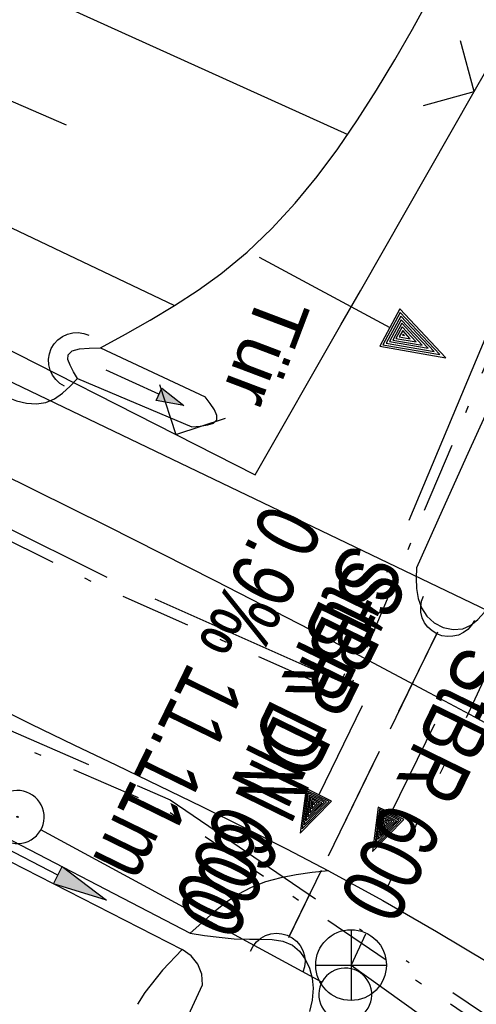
# Model space of a CAD drawing. Extents: x 508892 to 509489, y 458506 to 459473.
# Tile 52 of 62: x 509291 to 509304, y 459262 to 459290. Entities that reach past the tile are written whole.
import ezdxf

# ---------------------------------------------------------------- set-up
doc = ezdxf.new("R2010")
doc.units = 0
doc.header["$LTSCALE"] = 10
doc.header["$MEASUREMENT"] = 0
for name, pattern in [('ACAD_ISO13W100', [36, 12, -3, 12, -3, 0, -3, 0, -3]), ('ACAD_ISO14W100', [25.5, 12, -3, 0.5, -3, 0.5, -3, 0.5, -3]), ('AUSGEZOGEN', [0]), ('LT00', [0]), ('LT08', [0.42, 0.2, -0.1, 0.02, -0.1]), ('LT11', [0.3, 0.2, -0.1]), ('LT12', [0.4, 0.3, -0.1]), ('STRICHLINIE2', [0.375, 0.25, -0.125])]:
    doc.linetypes.add(name, pattern=pattern)
doc.layers.get('0').update_dxf_attribs({"linetype": 'LT00'})
for name, color, linetype in [('--EK_FBR', 1, 'LT00'), ('--EK_Halt-Pfeil', 4, 'LT00'), ('--EK_Haltung', 7, 'STRICHLINIE2'), ('--EK_Haltung-Text', 140, 'LT00'), ('--EL_DFK_AB_L', 21, 'LT00'), ('--EL_DFK_AB_P', 7, 'LT00'), ('--EL_Halt-Pfeil', 4, 'LT00'), ('--EL_Haltung', 182, 'STRICHLINIE2'), ('--EL_Haltung-Text', 182, 'LT00'), ('DFK_AB_L', 21, 'LT00'), ('DFK_AB_P', 7, 'LT00'), ('DFK_GZPKT', 250, 'LT00'), ('DFK_KATASTER', 250, 'LT00'), ('DL', 182, 'LT12'), ('DL_PFEIL', 201, 'LT00'), ('DL_TEXT', 182, 'LT00'), ('GASLTG', 250, 'ACAD_ISO13W100'), ('PFEIL', 140, 'AUSGEZOGEN'), ('TELEKOM', 210, 'ACAD_ISO14W100'), ('TELEKOM_TEXT', 210, 'Continuous'), ('TOR_TEXT_B', 11, 'Continuous'), ('V111_AFBR_BAB', 250, 'LT00'), ('V111_BOESCH', 250, 'LT00'), ('V111_BOSCHUNG', 250, 'LT00'), ('V111_EINFAHRT', 250, 'LT00'), ('V111_ENTWÄSSERUNG', 182, 'LT00'), ('V111_FELDWEG', 250, 'LT11'), ('V111_GRABEN', 250, 'LT00'), ('V111_RINNE', 182, 'LT00'), ('V111_TOR', 10, 'LT00'), ('V111_UK_DURCH', 182, 'LT00'), ('V111_ZAUN', 40, 'LT00')]:
    doc.layers.add(name, color=color, linetype=linetype)
doc.styles.add('Beschrift', font='ARIAL.TTF')
doc.styles.add('Haltungsbeschriftung', font='ARIAL.TTF', dxfattribs={"width": 0.75})

# ---------------------------------------------------------------- blocks, each defined once
blk = doc.blocks.new('SYMB7010')
at = {"color": 0, "linetype": 'ByBlock'}
for points in [[(-0.031408, 0.499213), (-0.093728, 0.49134), (-0.15457, 0.475719), (-0.212975, 0.452595), (-0.268021, 0.422333), (-0.31884, 0.385411), (-0.36463, 0.342411), (-0.40467, 0.29401), (-0.438329, 0.240973), (-0.465074, 0.184136), (-0.484486, 0.124395), (-0.496256, 0.062692), (-0.5002, 0)], [(0.5002, 0), (0.496256, 0.062692), (0.484485, 0.124395), (0.465074, 0.184136), (0.438329, 0.240973), (0.40467, 0.29401), (0.36463, 0.342411), (0.31884, 0.385411), (0.268021, 0.422333), (0.212975, 0.452595), (0.15457, 0.475719), (0.093728, 0.49134), (0.031408, 0.499213), (-0.031408, 0.499213)], [(-0.5002, 0), (-0.496256, -0.062692), (-0.484486, -0.124395), (-0.465075, -0.184136), (-0.438329, -0.240973), (-0.404671, -0.29401), (-0.36463, -0.342411), (-0.31884, -0.385411), (-0.268021, -0.422333), (-0.212975, -0.452595), (-0.154571, -0.475719), (-0.093728, -0.49134), (-0.031408, -0.499213), (0.031408, -0.499213)], [(0.031408, -0.499213), (0.093728, -0.491341), (0.15457, -0.475719), (0.212975, -0.452595), (0.268021, -0.422333), (0.31884, -0.385411), (0.36463, -0.342411), (0.404671, -0.294011), (0.438329, -0.240974), (0.465075, -0.184136), (0.484486, -0.124395), (0.496256, -0.062692), (0.500201, 0)]]:
    blk.add_lwpolyline(points, dxfattribs=at)
blk = doc.blocks.new('SYMB0003')
at = {"color": 0, "linetype": 'ByBlock'}
for p, q in [((-0.015712, 0), (0.010166, 0.012015)), ((0, -0.021257), (-0.015712, 0)), ((0.010166, 0.012015), (0, -0.021257))]:
    blk.add_line(p, q, dxfattribs=at)
for points in [[(-0.031395, 0.499013), (-0.093691, 0.491144), (-0.154509, 0.475528), (-0.21289, 0.452414), (-0.267913, 0.422164), (-0.318712, 0.385257), (-0.364484, 0.342274), (-0.404509, 0.293893), (-0.438154, 0.240877), (-0.464888, 0.184062), (-0.484292, 0.124345), (-0.496058, 0.062667), (-0.5, 0)], [(0.5, 0), (0.496057, 0.062667), (0.484292, 0.124345), (0.464888, 0.184062), (0.438153, 0.240877), (0.404509, 0.293893), (0.364484, 0.342274), (0.318712, 0.385257), (0.267913, 0.422164), (0.21289, 0.452414), (0.154509, 0.475528), (0.093691, 0.491144), (0.031395, 0.499013), (-0.031395, 0.499013)], [(-0.5, 0), (-0.496058, -0.062667), (-0.484292, -0.124345), (-0.464888, -0.184062), (-0.438154, -0.240877), (-0.404509, -0.293893), (-0.364485, -0.342274), (-0.318712, -0.385257), (-0.267914, -0.422164), (-0.21289, -0.452414), (-0.154509, -0.475529), (-0.093691, -0.491144), (-0.031395, -0.499014), (0.031395, -0.499014)], [(0.031395, -0.499014), (0.093691, -0.491144), (0.154509, -0.475529), (0.21289, -0.452414), (0.267914, -0.422164), (0.318712, -0.385257), (0.364485, -0.342274), (0.404509, -0.293893), (0.438154, -0.240877), (0.464889, -0.184062), (0.484292, -0.124345), (0.496058, -0.062667), (0.5, 0)]]:
    blk.add_lwpolyline(points, dxfattribs=at)
blk = doc.blocks.new('Pfreil3')
at = {"layer": 'PFEIL'}
blk.add_hatch(color=256, dxfattribs=at).paths.add_polyline_path([(-1.549, 0.273), (-1.549, -0.273), (0, 0)])
for p, q in [((-1.549, 0), (-4.831, 0)), ((-1.549, -0.273), (-1.549, 0.273)), ((-1.549, 0.273), (0, 0)), ((0, 0), (-1.549, -0.273))]:
    blk.add_line(p, q, dxfattribs=at)
blk = doc.blocks.new('SYMB1107')
at = {"color": 0, "linetype": 'ByBlock'}
for points in [[(-0.2, 0), (-0.196157, 0.039018), (-0.184776, 0.076537), (-0.166294, 0.111114), (-0.141421, 0.141421), (-0.111114, 0.166294), (-0.076537, 0.184776), (-0.039018, 0.196157), (0, 0.2)], [(0, 0.2), (0.039018, 0.196157), (0.076537, 0.184776), (0.111114, 0.166294), (0.141421, 0.141421), (0.166294, 0.111114), (0.184776, 0.076537), (0.196157, 0.039018), (0.2, 0)]]:
    blk.add_lwpolyline(points, dxfattribs=at)
blk = doc.blocks.new('SYMB0070')
at = {"color": 0, "linetype": 'ByBlock'}
for p, q in [((0.5, 0), (0.2, 0.1)), ((0.2, 0.1), (0.2, 0)), ((0.468, 0), (0.21, 0.086)), ((0.21, 0.086), (0.21, -0.086)), ((-0.5, 0), (0.2, 0)), ((0.21, -0.086), (0.468, 0)), ((0.22, -0.072), (0.437, 0)), ((0.23, -0.058), (0.405, 0)), ((0.24, -0.045), (0.374, 0)), ((0.342, 0), (0.25, 0.031)), ((0.25, 0.031), (0.25, -0.031)), ((0.25, -0.031), (0.342, 0)), ((0.26, -0.017), (0.31, 0)), ((0.27, -0.003), (0.279, 0))]:
    blk.add_line(p, q, dxfattribs=at)
for points in [[(0.437, 0), (0.22, 0.072), (0.22, -0.072)], [(0.405, 0), (0.23, 0.058), (0.23, -0.058)], [(0.2, 0), (0.2, -0.1), (0.5, 0)], [(0.374, 0), (0.24, 0.045), (0.24, -0.045)], [(0.31, 0), (0.26, 0.017), (0.26, -0.017)], [(0.279, 0), (0.27, 0.003), (0.27, -0.003)]]:
    blk.add_lwpolyline(points, dxfattribs=at)
blk = doc.blocks.new('SYMB0024')
at = {"color": 0, "linetype": 'ByBlock'}
for p, q in [((-0.5, 0.5), (0, 0)), ((0, 0), (0.5, 0.5))]:
    blk.add_line(p, q, dxfattribs=at)

msp = doc.modelspace()

# ---------------------------------------------------------------- linework, layer by layer
at = {"layer": '--EK_FBR'}
for points in [[(509305.273, 459269.372), (509304.006, 459270.068), (509302.733, 459270.754), (509299.702, 459272.357), (509296.657, 459273.928), (509293.598, 459275.471), (509290.526, 459276.987), (509287.441, 459278.476), (509250.524, 459296.122)], [(509247.926, 459290.741), (509284.926, 459273.205), (509285.761, 459272.797), (509286.589, 459272.375), (509287.412, 459271.945), (509288.234, 459271.511), (509289.057, 459271.08), (509290.251, 459270.472), (509291.452, 459269.877), (509292.658, 459269.292), (509293.866, 459268.712), (509295.074, 459268.133), (509296.281, 459267.549), (509297.483, 459266.958), (509298.678, 459266.354), (509299.864, 459265.733), (509301.4, 459264.891), (509302.919, 459264.017), (509304.423, 459263.117)], [(509299.864, 459265.733), (509299.407, 459265.681), (509298.955, 459265.618), (509298.512, 459265.534), (509298.084, 459265.418), (509297.675, 459265.259), (509297.303, 459265.059), (509296.95, 459264.82), (509296.609, 459264.551), (509296.278, 459264.263), (509295.951, 459263.964)]]:
    msp.add_lwpolyline(points, dxfattribs=at)
at = {"layer": '--EK_FBR', "linetype": 'LT11', "flags": 128}
msp.add_lwpolyline([(509295.725, 459263.501), (509295.165, 459262.922), (509294.666, 459262.289), (509294.234, 459261.609), (509293.873, 459260.889), (509292.396, 459257.908), (509290.922, 459254.927), (509289.451, 459251.945), (509287.987, 459248.959), (509286.529, 459245.97), (509285.081, 459242.976), (509283.694, 459240.082), (509282.314, 459237.185), (509280.94, 459234.285), (509279.568, 459231.384), (509278.195, 459228.483), (509276.82, 459225.584), (509275.395, 459222.593), (509273.965, 459219.604), (509272.533, 459216.616), (509271.099, 459213.629), (509269.666, 459210.641), (509268.235, 459207.652), (509266.807, 459204.661), (509265.921, 459202.797), (509265.04, 459200.931), (509264.166, 459199.061), (509263.302, 459197.187), (509262.451, 459195.308), (509261.616, 459193.421), (509260.799, 459191.527), (509260.034, 459189.701), (509259.285, 459187.869), (509258.549, 459186.031), (509257.824, 459184.189), (509257.061, 459182.228), (509256.302, 459180.266), (509255.543, 459178.305), (509254.779, 459176.345), (509254.007, 459174.388), (509253.016, 459171.925), (509252.006, 459169.47), (509250.98, 459167.021), (509249.94, 459164.578), (509248.888, 459162.14), (509247.826, 459159.706), (509246.756, 459157.276), (509245.654, 459154.79), (509244.549, 459152.306), (509243.444, 459149.822), (509242.343, 459147.336), (509241.247, 459144.848), (509239.602, 459141.067), (509237.977, 459137.278), (509236.37, 459133.48), (509234.779, 459129.676), (509233.202, 459125.865), (509231.638, 459122.05), (509230.085, 459118.229), (509228.542, 459114.405), (509227.006, 459110.577), (509225.475, 459106.747), (509223.949, 459102.916), (509222.425, 459099.084), (509220.737, 459094.839), (509219.05, 459090.594), (509217.362, 459086.35), (509215.672, 459082.106), (509214.231, 459078.493), (509212.788, 459074.881), (509211.339, 459071.27), (509209.885, 459067.663), (509208.423, 459064.058), (509206.951, 459060.457), (509205.469, 459056.861), (509204.262, 459053.957), (509203.049, 459051.055), (509201.831, 459048.155), (509200.611, 459045.255), (509199.391, 459042.356), (509198.173, 459039.457), (509196.959, 459036.555), (509195.749, 459033.652), (509194.548, 459030.745), (509193.229, 459027.526), (509191.92, 459024.303), (509190.618, 459021.077), (509189.32, 459017.849), (509188.025, 459014.62), (509183.421, 459002.149), (509183.311, 459001.142), (509183.209, 459000.136), (509183.123, 458999.129), (509183.06, 458998.122), (509183.029, 458997.115), (509183.036, 458996.107), (509183.101, 458994.936), (509183.227, 458993.767), (509183.409, 458992.604), (509183.644, 458991.45), (509183.928, 458990.307), (509184.259, 458989.178), (509184.592, 458988.178), (509184.953, 458987.19), (509185.336, 458986.21), (509185.733, 458985.235), (509186.139, 458984.263), (509186.547, 458983.29), (509186.951, 458982.314), (509187.392, 458981.209), (509187.814, 458980.095), (509188.21, 458978.972), (509188.576, 458977.841), (509188.906, 458976.7), (509189.195, 458975.55), (509189.437, 458974.389), (509189.627, 458973.219), (509189.78, 458971.8), (509189.851, 458970.372), (509189.842, 458968.939), (509189.754, 458967.505), (509189.588, 458966.077), (509189.347, 458964.659), (509189.033, 458963.257), (509188.645, 458961.875), (509188.139, 458960.389), (509187.554, 458958.934), (509186.895, 458957.511), (509186.168, 458956.121), (509185.379, 458954.765), (509184.533, 458953.442), (509183.636, 458952.155), (509182.695, 458950.904), (509181.729, 458949.706), (509180.729, 458948.54), (509179.699, 458947.401), (509178.644, 458946.285), (509177.567, 458945.189), (509176.473, 458944.108), (509175.366, 458943.039), (509174.249, 458941.977), (509173.128, 458940.919), (509172.005, 458939.86), (509170.706, 458938.626), (509169.416, 458937.382), (509168.137, 458936.128), (509166.875, 458934.859), (509165.633, 458933.572), (509164.416, 458932.266), (509163.226, 458930.938), (509162.069, 458929.584), (509160.947, 458928.202), (509159.866, 458926.789), (509158.776, 458925.269), (509157.731, 458923.715), (509156.729, 458922.13), (509155.767, 458920.518), (509154.841, 458918.881), (509153.95, 458917.224), (509153.09, 458915.549), (509152.258, 458913.86), (509151.451, 458912.159), (509150.386, 458909.825), (509149.36, 458907.477), (509148.37, 458905.116), (509147.413, 458902.743), (509146.486, 458900.359), (509145.586, 458897.965), (509144.712, 458895.563), (509143.859, 458893.152), (509143.002, 458890.667), (509142.163, 458888.175), (509141.338, 458885.678), (509140.526, 458883.177), (509139.722, 458880.672), (509138.924, 458878.165), (509138.13, 458875.657), (509137.337, 458873.149), (509136.541, 458870.641), (509135.756, 458868.181), (509134.969, 458865.722), (509134.181, 458863.263), (509133.395, 458860.804), (509132.614, 458858.344), (509131.84, 458855.882), (509131.074, 458853.417), (509130.32, 458850.948), (509129.58, 458848.476), (509128.83, 458845.915), (509128.095, 458843.349), (509127.371, 458840.78), (509126.656, 458838.208), (509125.947, 458835.634), (509125.241, 458833.059), (509124.536, 458830.484), (509123.828, 458827.91), (509123.116, 458825.337), (509122.395, 458822.767), (509121.664, 458820.199), (509120.923, 458817.645), (509120.172, 458815.094), (509119.414, 458812.545), (509118.651, 458809.998), (509117.886, 458807.451), (509117.123, 458804.903), (509116.364, 458802.355), (509115.611, 458799.804), (509114.869, 458797.251), (509114.032, 458794.317), (509113.209, 458791.378), (509112.397, 458788.436), (509111.594, 458785.492), (509110.798, 458782.546), (509110.005, 458779.598), (509109.213, 458776.651), (509108.419, 458773.704), (509107.517, 458770.375), (509106.612, 458767.048), (509105.705, 458763.721), (509104.799, 458760.394), (509103.895, 458757.066), (509102.996, 458753.737), (509102.103, 458750.406), (509101.22, 458747.073), (509100.347, 458743.737), (509099.4, 458740.058), (509098.466, 458736.375), (509097.545, 458732.69), (509096.633, 458729.002), (509095.729, 458725.312), (509094.832, 458721.62), (509093.106, 458714.464), (509091.396, 458707.305), (509089.704, 458700.141), (509088.031, 458692.972), (509087.314, 458689.871), (509086.603, 458686.769), (509085.899, 458683.664), (509085.206, 458680.558), (509084.524, 458677.449), (509083.857, 458674.338), (509083.205, 458671.223), (509082.572, 458668.104), (509081.956, 458664.972), (509081.358, 458661.837), (509080.775, 458658.699), (509080.204, 458655.558), (509079.643, 458652.416), (509079.088, 458649.272), (509078.538, 458646.128), (509077.309, 458639.07), (509076.475, 458634.267), (509075.449, 458628.336), (509074.425, 458622.404), (509073.401, 458616.473), (509072.377, 458610.541), (509071.352, 458604.609), (509070.324, 458598.678), (509069.292, 458592.746), (509068.899, 458590.49), (509068.508, 458588.234), (509068.122, 458585.977), (509067.744, 458583.719), (509067.377, 458581.46), (509067.023, 458579.198), (509066.686, 458576.934), (509066.368, 458574.668), (509066.11, 458572.704), (509065.864, 458570.739), (509065.629, 458568.772), (509065.401, 458566.804), (509065.175, 458564.835), (509064.95, 458562.867), (509064.709, 458560.79), (509064.46, 458558.713), (509064.2, 458556.638), (509063.906, 458554.417), (509063.6, 458552.198), (509063.283, 458549.98), (509062.959, 458547.763), (509062.633, 458545.546), (509062.308, 458543.329), (509062.305, 458543.306)], dxfattribs=at)
at = {"layer": '--EK_Haltung'}
msp.add_line((509302.945, 459272.476), (509298.73, 459263.838), dxfattribs=at)
at = {"layer": '--EL_DFK_AB_L'}
msp.add_line((509304.614, 459272.964), (509218.867, 459314.046), dxfattribs=at)
at = {"layer": '--EL_Haltung'}
msp.add_line((509302.945, 459272.476), (509298.73, 459263.838), dxfattribs=at)
at = {"layer": 'DFK_AB_L'}
msp.add_line((509304.614, 459272.964), (509218.867, 459314.046), dxfattribs=at)
at = {"layer": 'DFK_KATASTER'}
msp.add_line((509299.681, 459262.586), (509291.73, 459266.892), dxfattribs=at)
at = {"layer": 'DL'}
msp.add_line((509302.923, 459272.431), (509298.75, 459263.879), dxfattribs=at)
at = {"layer": 'GASLTG', "ltscale": 0.05, "flags": 128}
for points in [[(509437.09, 459390.463), (509428.45, 459387.855), (509407.165, 459382.361), (509385.478, 459378.15), (509377.068, 459376.743), (509356.916, 459372.989), (509353.245, 459372.221), (509352.305, 459371.751), (509351.451, 459371.069), (509350.597, 459369.662), (509337.3, 459345.937), (509319.185, 459311.226), (509306.805, 459286.734), (509301.126, 459273.234), (509300.224, 459271.073), (509293.853, 459273.895), (509280.489, 459280.535), (509249.961, 459295.186), (509245.344, 459297.51), (509243.397, 459298.512), (509241.45, 459300.044), (509239.269, 459302.195), (509237.971, 459303.345), (509229.173, 459307.882), (509218.548, 459313.074), (509214.584, 459315.102), (509212.746, 459316.233), (509210.385, 459317.364), (509208.734, 459317.553), (509208.216, 459317.082), (509207.46, 459316.092), (509204.678, 459308.643), (509193.64, 459308.371), (509186.173, 459304.473), (509186.814, 459303.043), (509187.589, 459288.693)], [(509204.678, 459308.643), (509215.293, 459304.023), (509223.884, 459300.419), (509239.689, 459293.631), (509252.781, 459287.527), (509284.465, 459272.471), (509295.382, 459267.736), (509312.38, 459256.172), (509334.001, 459240.645), (509351.802, 459227.539), (509353.784, 459226.01), (509361.074, 459220.065), (509364.996, 459217.291), (509368.29, 459214.221), (509370.885, 459211.854), (509372.499, 459210.587), (509373.736, 459209.743), (509374.083, 459209.728), (509374.611, 459210.135), (509376.548, 459212.407), (509378.208, 459214.895), (509379.656, 459216.041), (509384.219, 459212.596), (509391.896, 459206.581), (509407.304, 459195.616), (509419.149, 459187.519), (509419.217, 459187.474)]]:
    msp.add_lwpolyline(points, dxfattribs=at)
at = {"layer": 'GASLTG', "color": 80, "linetype": 'LT08', "flags": 128}
for points in [[(509437.55, 459390.289), (509428.53, 459387.566), (509407.231, 459382.069), (509385.527, 459377.854), (509377.12, 459376.447), (509356.974, 459372.694), (509353.345, 459371.935), (509352.467, 459371.497), (509351.68, 459370.868), (509350.857, 459369.511), (509337.564, 459345.795), (509319.451, 459311.089), (509307.078, 459286.608), (509301.402, 459273.118), (509300.382, 459270.674), (509293.726, 459273.623), (509280.358, 459280.266), (509249.828, 459294.917), (509245.208, 459297.243), (509243.234, 459298.258), (509241.252, 459299.818), (509239.064, 459301.976), (509237.8, 459303.095), (509229.039, 459307.614), (509218.414, 459312.806), (509214.437, 459314.84), (509212.602, 459315.97), (509210.301, 459317.072), (509208.835, 459317.239), (509208.437, 459316.878), (509207.726, 459315.945), (509204.888, 459308.348), (509193.717, 459308.073), (509186.562, 459304.338), (509187.11, 459303.114), (509187.873, 459288.993), (509189.058, 459288.993)], [(509204.619, 459308.342), (509215.175, 459303.747), (509223.767, 459300.143), (509239.566, 459293.357), (509252.653, 459287.256), (509284.341, 459272.198), (509295.237, 459267.472), (509312.208, 459255.926), (509333.826, 459240.401), (509351.621, 459227.299), (509353.597, 459225.775), (509360.892, 459219.826), (509364.806, 459217.057), (509368.086, 459214), (509370.691, 459211.625), (509372.321, 459210.345), (509373.638, 459209.447), (509374.179, 459209.424), (509374.819, 459209.917), (509376.788, 459212.226), (509378.431, 459214.689), (509379.66, 459215.661), (509384.036, 459212.359), (509391.717, 459206.341), (509407.132, 459195.37), (509418.981, 459187.27), (509419.108, 459187.186)]]:
    msp.add_lwpolyline(points, dxfattribs=at)
at = {"layer": 'TELEKOM', "ltscale": 0.05, "flags": 128}
msp.add_lwpolyline([(509248.747, 459368.272), (509251.72, 459342.048), (509321.701, 459308.134), (509309.935, 459283.324), (509300.503, 459263.064), (509328.869, 459242.782), (509351.182, 459226.911), (509380.924, 459205.782), (509415.573, 459181.225), (509416.59, 459180.544)], dxfattribs=at)
at = {"layer": 'TELEKOM_TEXT'}
for p, q in [((509300.503, 459264.064), (509300.503, 459262.064)), ((509299.503, 459263.064), (509301.503, 459263.064))]:
    msp.add_line(p, q, dxfattribs=at)
msp.add_circle((509300.503, 459263.064), 1, dxfattribs=at)
at = {"layer": 'V111_AFBR_BAB'}
for points in [[(509305.273, 459269.372), (509304.006, 459270.068), (509302.733, 459270.754), (509299.702, 459272.357), (509296.657, 459273.928), (509293.598, 459275.471), (509290.526, 459276.987), (509287.441, 459278.476), (509250.524, 459296.122)], [(509247.926, 459290.741), (509284.926, 459273.205), (509285.761, 459272.797), (509286.589, 459272.375), (509287.412, 459271.945), (509288.234, 459271.511), (509289.057, 459271.08), (509290.251, 459270.472), (509291.452, 459269.877), (509292.658, 459269.292), (509293.866, 459268.712), (509295.074, 459268.133), (509296.281, 459267.549), (509297.483, 459266.958), (509298.678, 459266.354), (509299.864, 459265.733), (509301.4, 459264.891), (509302.919, 459264.017), (509304.423, 459263.117)]]:
    msp.add_lwpolyline(points, dxfattribs=at)
at = {"layer": 'V111_BOESCH'}
for points in [[(509293.409, 459280.508), (509294.118, 459280.897), (509294.821, 459281.294), (509295.51, 459281.705), (509296.18, 459282.139), (509296.823, 459282.604), (509297.566, 459283.22), (509298.264, 459283.887), (509298.921, 459284.599), (509299.542, 459285.351), (509300.129, 459286.138), (509300.689, 459286.954), (509301.224, 459287.794), (509301.739, 459288.651), (509302.238, 459289.522), (509302.725, 459290.4), (509303.205, 459291.281), (509304.1, 459292.931)], [(509288.499, 459280.861), (509288.853, 459280.506), (509289.218, 459280.159), (509289.604, 459279.829), (509290.021, 459279.525), (509290.48, 459279.254), (509290.754, 459279.123), (509291.037, 459279.017), (509291.322, 459278.948), (509291.599, 459278.927), (509291.863, 459278.967), (509292.108, 459279.073), (509292.336, 459279.233), (509292.554, 459279.429), (509292.766, 459279.643)]]:
    msp.add_lwpolyline(points, dxfattribs=at)
at = {"layer": 'V111_BOSCHUNG'}
for p, q in [((509287.369, 459292.44), (509300.414, 459286.537)), ((509286.299, 459289.442), (509292.446, 459286.817)), ((509285.436, 459286.505), (509295.51, 459281.704))]:
    msp.add_line(p, q, dxfattribs=at)
at = {"layer": 'V111_EINFAHRT'}
msp.add_lwpolyline([(509299.864, 459265.733), (509299.407, 459265.681), (509298.955, 459265.618), (509298.512, 459265.534), (509298.084, 459265.418), (509297.675, 459265.259), (509297.303, 459265.059), (509296.95, 459264.82), (509296.609, 459264.551), (509296.278, 459264.263), (509295.951, 459263.964)], dxfattribs=at)
at = {"layer": 'V111_FELDWEG', "flags": 128}
msp.add_lwpolyline([(509295.725, 459263.501), (509295.165, 459262.922), (509294.666, 459262.289), (509294.234, 459261.609), (509293.873, 459260.889), (509292.396, 459257.908), (509290.922, 459254.927), (509289.451, 459251.945), (509287.987, 459248.959), (509286.529, 459245.97), (509285.081, 459242.976), (509283.694, 459240.082), (509282.314, 459237.185), (509280.94, 459234.285), (509279.568, 459231.384), (509278.195, 459228.483), (509276.82, 459225.584), (509275.395, 459222.593), (509273.965, 459219.604), (509272.533, 459216.616), (509271.099, 459213.629), (509269.666, 459210.641), (509268.235, 459207.652), (509266.807, 459204.661), (509265.921, 459202.797), (509265.04, 459200.931), (509264.166, 459199.061), (509263.302, 459197.187), (509262.451, 459195.308), (509261.616, 459193.421), (509260.799, 459191.527), (509260.034, 459189.701), (509259.285, 459187.869), (509258.549, 459186.031), (509257.824, 459184.189), (509257.061, 459182.228), (509256.302, 459180.266), (509255.543, 459178.305), (509254.779, 459176.345), (509254.007, 459174.388), (509253.016, 459171.925), (509252.006, 459169.47), (509250.98, 459167.021), (509249.94, 459164.578), (509248.888, 459162.14), (509247.826, 459159.706), (509246.756, 459157.276), (509245.654, 459154.79), (509244.549, 459152.306), (509243.444, 459149.822), (509242.343, 459147.336), (509241.247, 459144.848), (509239.602, 459141.067), (509237.977, 459137.278), (509236.37, 459133.48), (509234.779, 459129.676), (509233.202, 459125.865), (509231.638, 459122.05), (509230.085, 459118.229), (509228.542, 459114.405), (509227.006, 459110.577), (509225.475, 459106.747), (509223.949, 459102.916), (509222.425, 459099.084), (509220.737, 459094.839), (509219.05, 459090.594), (509217.362, 459086.35), (509215.672, 459082.106), (509214.231, 459078.493), (509212.788, 459074.881), (509211.339, 459071.27), (509209.885, 459067.663), (509208.423, 459064.058), (509206.951, 459060.457), (509205.469, 459056.861), (509204.262, 459053.957), (509203.049, 459051.055), (509201.831, 459048.155), (509200.611, 459045.255), (509199.391, 459042.356), (509198.173, 459039.457), (509196.959, 459036.555), (509195.749, 459033.652), (509194.548, 459030.745), (509193.229, 459027.526), (509191.92, 459024.303), (509190.618, 459021.077), (509189.32, 459017.849), (509188.025, 459014.62), (509183.421, 459002.149), (509183.311, 459001.142), (509183.209, 459000.136), (509183.123, 458999.129), (509183.06, 458998.122), (509183.029, 458997.115), (509183.036, 458996.107), (509183.101, 458994.936), (509183.227, 458993.767), (509183.409, 458992.604), (509183.644, 458991.45), (509183.928, 458990.307), (509184.259, 458989.178), (509184.592, 458988.178), (509184.953, 458987.19), (509185.336, 458986.21), (509185.733, 458985.235), (509186.139, 458984.263), (509186.547, 458983.29), (509186.951, 458982.314), (509187.392, 458981.209), (509187.814, 458980.095), (509188.21, 458978.972), (509188.576, 458977.841), (509188.906, 458976.7), (509189.195, 458975.55), (509189.437, 458974.389), (509189.627, 458973.219), (509189.78, 458971.8), (509189.851, 458970.372), (509189.842, 458968.939), (509189.754, 458967.505), (509189.588, 458966.077), (509189.347, 458964.659), (509189.033, 458963.257), (509188.645, 458961.875), (509188.139, 458960.389), (509187.554, 458958.934), (509186.895, 458957.511), (509186.168, 458956.121), (509185.379, 458954.765), (509184.533, 458953.442), (509183.636, 458952.155), (509182.695, 458950.904), (509181.729, 458949.706), (509180.729, 458948.54), (509179.699, 458947.401), (509178.644, 458946.285), (509177.567, 458945.189), (509176.473, 458944.108), (509175.366, 458943.039), (509174.249, 458941.977), (509173.128, 458940.919), (509172.005, 458939.86), (509170.706, 458938.626), (509169.416, 458937.382), (509168.137, 458936.128), (509166.875, 458934.859), (509165.633, 458933.572), (509164.416, 458932.266), (509163.226, 458930.938), (509162.069, 458929.584), (509160.947, 458928.202), (509159.866, 458926.789), (509158.776, 458925.269), (509157.731, 458923.715), (509156.729, 458922.13), (509155.767, 458920.518), (509154.841, 458918.881), (509153.95, 458917.224), (509153.09, 458915.549), (509152.258, 458913.86), (509151.451, 458912.159), (509150.386, 458909.825), (509149.36, 458907.477), (509148.37, 458905.116), (509147.413, 458902.743), (509146.486, 458900.359), (509145.586, 458897.965), (509144.712, 458895.563), (509143.859, 458893.152), (509143.002, 458890.667), (509142.163, 458888.175), (509141.338, 458885.678), (509140.526, 458883.177), (509139.722, 458880.672), (509138.924, 458878.165), (509138.13, 458875.657), (509137.337, 458873.149), (509136.541, 458870.641), (509135.756, 458868.181), (509134.969, 458865.722), (509134.181, 458863.263), (509133.395, 458860.804), (509132.614, 458858.344), (509131.84, 458855.882), (509131.074, 458853.417), (509130.32, 458850.948), (509129.58, 458848.476), (509128.83, 458845.915), (509128.095, 458843.349), (509127.371, 458840.78), (509126.656, 458838.208), (509125.947, 458835.634), (509125.241, 458833.059), (509124.536, 458830.484), (509123.828, 458827.91), (509123.116, 458825.337), (509122.395, 458822.767), (509121.664, 458820.199), (509120.923, 458817.645), (509120.172, 458815.094), (509119.414, 458812.545), (509118.651, 458809.998), (509117.886, 458807.451), (509117.123, 458804.903), (509116.364, 458802.355), (509115.611, 458799.804), (509114.869, 458797.251), (509114.032, 458794.317), (509113.209, 458791.378), (509112.397, 458788.436), (509111.594, 458785.492), (509110.798, 458782.546), (509110.005, 458779.598), (509109.213, 458776.651), (509108.419, 458773.704), (509107.517, 458770.375), (509106.612, 458767.048), (509105.705, 458763.721), (509104.799, 458760.394), (509103.895, 458757.066), (509102.996, 458753.737), (509102.103, 458750.406), (509101.22, 458747.073), (509100.347, 458743.737), (509099.4, 458740.058), (509098.466, 458736.375), (509097.545, 458732.69), (509096.633, 458729.002), (509095.729, 458725.312), (509094.832, 458721.62), (509093.106, 458714.464), (509091.396, 458707.305), (509089.704, 458700.141), (509088.031, 458692.972), (509087.314, 458689.871), (509086.603, 458686.769), (509085.899, 458683.664), (509085.206, 458680.558), (509084.524, 458677.449), (509083.857, 458674.338), (509083.205, 458671.223), (509082.572, 458668.104), (509081.956, 458664.972), (509081.358, 458661.837), (509080.775, 458658.699), (509080.204, 458655.558), (509079.643, 458652.416), (509079.088, 458649.272), (509078.538, 458646.128), (509077.505, 458640.198), (509076.475, 458634.267), (509075.449, 458628.336), (509074.425, 458622.404), (509073.401, 458616.473), (509072.377, 458610.541), (509071.352, 458604.61), (509070.324, 458598.678), (509069.292, 458592.746), (509068.899, 458590.49), (509068.508, 458588.234), (509068.122, 458585.977), (509067.744, 458583.719), (509067.377, 458581.46), (509067.023, 458579.198), (509066.686, 458576.935), (509066.368, 458574.668), (509066.11, 458572.704), (509065.864, 458570.739), (509065.629, 458568.772), (509065.401, 458566.804), (509065.175, 458564.835), (509064.95, 458562.867), (509064.709, 458560.789), (509064.46, 458558.713), (509064.2, 458556.638), (509063.906, 458554.417), (509063.599, 458552.198), (509063.283, 458549.98), (509062.959, 458547.763), (509062.633, 458545.546), (509062.308, 458543.329), (509062.305, 458543.306)], dxfattribs=at)
at = {"layer": 'V111_GRABEN'}
for p, q in [((509293.409, 459280.508), (509296.378, 459279.123)), ((509292.766, 459279.643), (509295.996, 459278.274))]:
    msp.add_line(p, q, dxfattribs=at)
for points in [[(509335.081, 459339.194), (509333.627, 459336.595), (509332.176, 459333.994), (509330.732, 459331.389), (509329.297, 459328.78), (509327.871, 459326.165), (509326.459, 459323.544), (509324.778, 459320.378), (509323.116, 459317.202), (509321.473, 459314.017), (509319.846, 459310.823), (509318.233, 459307.621), (509316.633, 459304.413), (509315.045, 459301.199), (509313.252, 459297.542), (509311.473, 459293.879), (509309.711, 459290.207), (509307.967, 459286.527), (509306.244, 459282.838), (509304.543, 459279.138), (509303.811, 459277.525), (509303.081, 459275.91), (509302.353, 459274.295)], [(509292.766, 459279.643), (509292.649, 459279.836), (509292.552, 459280.019), (509292.494, 459280.181), (509292.497, 459280.312), (509292.608, 459280.423), (509292.819, 459280.481), (509293.097, 459280.503), (509293.409, 459280.508)], [(509295.996, 459278.274), (509296.235, 459278.297), (509296.449, 459278.331), (509296.614, 459278.386), (509296.706, 459278.474), (509296.708, 459278.599), (509296.638, 459278.756), (509296.52, 459278.934), (509296.378, 459279.123)], [(509302.353, 459274.295), (509302.343, 459274.002), (509302.352, 459273.713), (509302.4, 459273.428), (509302.497, 459273.166), (509302.648, 459272.93), (509302.854, 459272.737), (509303.11, 459272.607), (509303.39, 459272.549), (509303.662, 459272.572), (509303.89, 459272.673), (509304.091, 459272.835), (509304.275, 459273.037), (509304.449, 459273.26)], [(509295.951, 459263.964), (509296.359, 459263.904), (509296.771, 459263.85), (509297.192, 459263.811), (509297.626, 459263.795), (509297.952, 459263.796), (509298.274, 459263.786), (509298.576, 459263.738), (509298.846, 459263.625), (509299.045, 459263.457), (509299.205, 459263.235), (509299.325, 459262.975), (509299.401, 459262.695), (509299.432, 459262.411), (509299.407, 459262.075), (509299.324, 459261.754)], [(509278.579, 459225.085), (509286.902, 459242.188), (509296.3, 459262.502), (509296.277, 459262.806), (509296.166, 459263.09), (509295.976, 459263.329), (509295.725, 459263.501)]]:
    msp.add_lwpolyline(points, dxfattribs=at)
at = {"layer": 'V111_RINNE'}
for points in [[(509287.614, 459268.184), (509289.482, 459267.318), (509295.951, 459263.964)], [(509287.398, 459267.748), (509289.629, 459266.616), (509295.725, 459263.501)]]:
    msp.add_lwpolyline(points, dxfattribs=at)
at = {"layer": 'V111_ZAUN'}
for p, q in [((509303.989, 459287.756), (509311.421, 459300.785)), ((509288.853, 459281.454), (509295.543, 459278.063))]:
    msp.add_line(p, q, dxfattribs=at)
msp.add_lwpolyline([(509295.543, 459278.063), (509297.791, 459276.924), (509300.217, 459281.164), (509300.775, 459282.122), (509303.989, 459287.756)], dxfattribs=at)

# ---------------------------------------------------------------- block references
at = {"layer": '--EK_Halt-Pfeil', "xscale": 4.000000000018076, "yscale": 4, "zscale": 4, "rotation": 243.9889600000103}
msp.add_blockref('SYMB0070', (509301.984, 459268.075), dxfattribs=at)
at = {"layer": '--EL_DFK_AB_P', "xscale": 1.500000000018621, "yscale": 1.5, "zscale": 1.5, "rotation": 264.7377099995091}
msp.add_blockref('SYMB0003', (509291.07, 459267.249), dxfattribs=at)
at = {"layer": '--EL_Halt-Pfeil', "xscale": 4.000000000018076, "yscale": 4, "zscale": 4, "rotation": 243.9889600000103}
msp.add_blockref('SYMB0070', (509301.984, 459268.075), dxfattribs=at)
at = {"layer": 'DFK_AB_P', "xscale": 1.500000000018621, "yscale": 1.5, "zscale": 1.5, "rotation": 264.7377099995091}
msp.add_blockref('SYMB0003', (509291.07, 459267.249), dxfattribs=at)
at = {"layer": 'DFK_GZPKT', "xscale": 1.500000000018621, "yscale": 1.5, "zscale": 1.5, "rotation": 264.7377099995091}
msp.add_blockref('SYMB7010', (509300.34, 459262.229), dxfattribs=at)
at = {"layer": 'DL_PFEIL', "xscale": 4.000000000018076, "yscale": 4, "zscale": 4, "rotation": 243.9889600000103}
msp.add_blockref('SYMB0070', (509299.939, 459268.595), dxfattribs=at)
at = {"layer": 'PFEIL', "xscale": 0.4999999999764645, "yscale": 0.7000000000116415, "rotation": 335.5397078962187}
msp.add_blockref('Pfreil3', (509295.774, 459278.879), dxfattribs=at)
at = {"layer": 'PFEIL', "rotation": 332.6456544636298}
msp.add_blockref('Pfreil3', (509293.584, 459264.896), dxfattribs=at)
at = {"layer": 'V111_ENTWÄSSERUNG', "xscale": 3.999999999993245, "yscale": 4.000000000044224, "zscale": 4, "rotation": 64.37388463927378}
msp.add_blockref('SYMB1107', (509292.742, 459280.146), dxfattribs=at)
at = {"layer": 'V111_TOR', "xscale": 6.000000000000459, "yscale": 5.99999999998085, "zscale": 6, "rotation": 331.6690636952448}
msp.add_blockref('SYMB0070', (509300.543, 459281.653), dxfattribs=at)
at = {"layer": 'V111_UK_DURCH', "zscale": 4}
for p, xscale, yscale, rotation in [((509303.274, 459273.149), 3.999999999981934, 4.000000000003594, 154.4037728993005), ((509298.401, 459263.164), 3.999999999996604, 4.00000000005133, 338.1501453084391)]:
    msp.add_blockref('SYMB1107', p, dxfattribs=dict(at, xscale=xscale, yscale=yscale, rotation=rotation))
at = {"layer": 'V111_ZAUN', "yscale": 2.099999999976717, "zscale": 2.1}
for p, xscale, rotation in [((509303.989, 459287.756), 2.099999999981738, 60.29819000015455), ((509295.543, 459278.063), 2.100000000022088, 333.1240099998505)]:
    msp.add_blockref('SYMB0024', p, dxfattribs=dict(at, xscale=xscale, rotation=rotation))

# ---------------------------------------------------------------- texts
at = {"layer": '--EK_Haltung-Text', "style": 'Haltungsbeschriftung', "width": 0.75}
for s, p in [('0.9‰ 11.11m', (509298.126, 459276.197)), ('StBR DN 600', (509300.427, 459275.075))]:
    msp.add_text(s, height=1.8, rotation=-116.011, dxfattribs=at).set_placement(p)
at = {"layer": '--EL_Haltung-Text', "style": 'Haltungsbeschriftung', "width": 0.75}
msp.add_text('StBR DN 600', height=1.8, rotation=-116.011, dxfattribs=at).set_placement((509300.522, 459274.658))
at = {"layer": 'DL_TEXT', "style": 'Haltungsbeschriftung', "width": 0.75}
msp.add_text('StBR 600', height=1.8, rotation=-116.011, dxfattribs=at).set_placement((509303.673, 459272.189))
at = {"layer": 'TOR_TEXT_B', "insert": (509297.929, 459282.164), "char_height": 1.5, "attachment_point": 7, "rotation": 249.2379, "style": 'Beschrift'}
msp.add_mtext('Tür', dxfattribs=at)

doc.saveas('drawing.dxf')
